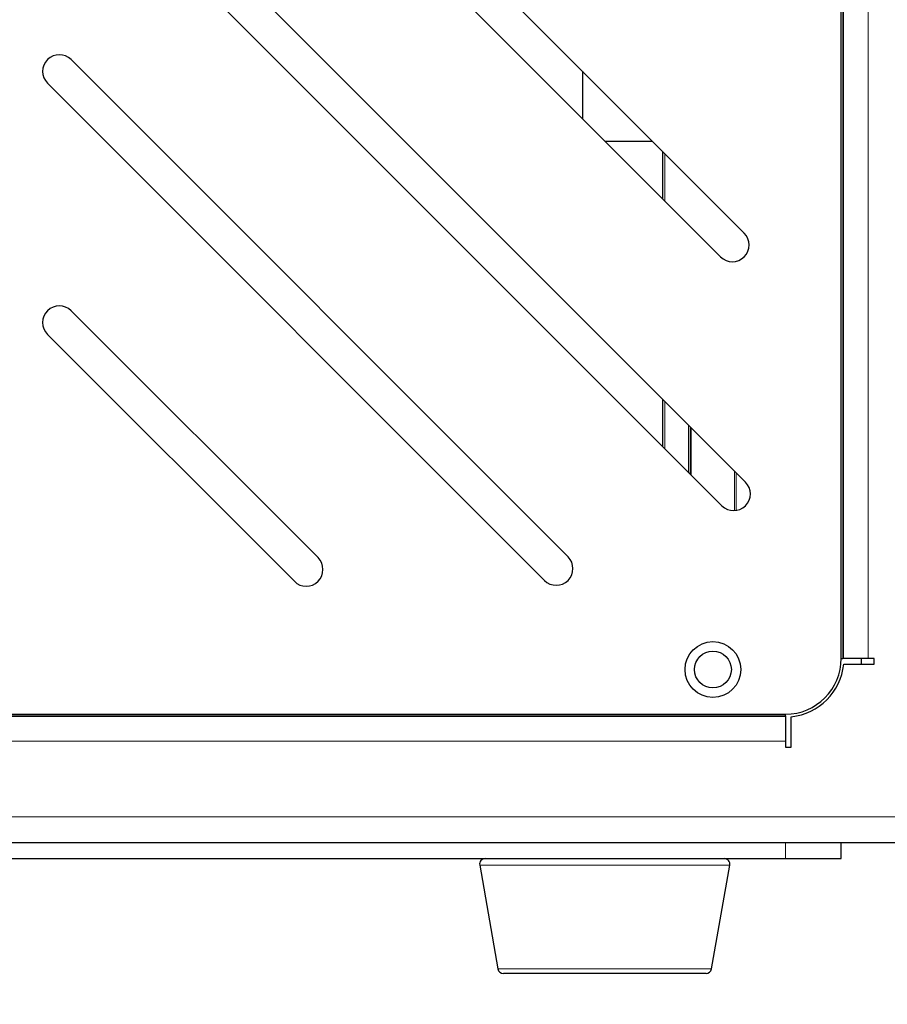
# Model space of a CAD drawing. Header units: millimetres. Extents: x 1 to 419, y 2 to 295.
# Tile 30 of 56: x 156 to 172, y 130 to 148. Entities that reach past the tile are written whole.
import ezdxf

# ---------------------------------------------------------------- set-up
doc = ezdxf.new("R2010")
doc.units = ezdxf.units.MM
doc.styles.add('SLDTEXTSTYLE0', font='TXT', dxfattribs={"width": 0.605})
doc.dimstyles.new('SLDDIMSTYLE1', dxfattribs={"dimtxt": 2.5, "dimasz": 3, "dimexe": 0, "dimexo": 0.0625, "dimtad": 1, "dimlfac": 5, "dimrnd": 1e-09, "dimzin": 12, "dimdsep": 46, "dimtxsty": 'SLDTEXTSTYLE0', "dimsah": 1, "dimcen": 0.09, "dimadec": 0, "dimazin": 3, "dimtfac": 1, "dimtofl": 0, "dimtmove": 0, "dimatfit": 3, "dimfxl": 1, "dimfrac": 2, "dimtolj": 1, "dimtzin": 12, "dimarcsym": 0})
doc.dimstyles.new('SLDDIMSTYLE4', dxfattribs={"dimtxt": 2.5, "dimasz": 3, "dimexe": 0, "dimexo": 0.0625, "dimtad": 1, "dimdec": 0, "dimlfac": 5, "dimrnd": 1e-09, "dimzin": 12, "dimdsep": 46, "dimtxsty": 'SLDTEXTSTYLE0', "dimsah": 1, "dimcen": 0.09, "dimadec": 0, "dimazin": 3, "dimtfac": 1, "dimtofl": 0, "dimtmove": 0, "dimatfit": 3, "dimfxl": 1, "dimfrac": 2, "dimtolj": 1, "dimtzin": 12, "dimarcsym": 0})

# ---------------------------------------------------------------- blocks, each defined once
blk = doc.blocks.new('_D_6')
at = {"color": 7, "linetype": 'Continuous', "lineweight": 18}
for p, q in [((96.86, 149.015), (96.86, 109.758)), ((179.813, 136.229), (179.813, 109.758)), ((96.86, 110.758), (179.813, 110.758))]:
    blk.add_line(p, q, dxfattribs=at)
for points in [[(96.86, 110.758), (99.86, 110.258), (99.86, 111.258)], [(179.813, 110.758), (176.813, 111.258), (176.813, 110.258)]]:
    blk.add_solid(points, dxfattribs=at)
at = {"color": 7, "linetype": 'Continuous', "lineweight": 18, "char_height": 2.5, "attachment_point": 1, "style": 'SLDTEXTSTYLE0'}
for s, insert in [('mm (16,3 in)', (132.024, 113.98)), ('415', (125.358, 113.98))]:
    blk.add_mtext(s, dxfattribs=dict(at, insert=insert))
blk = doc.blocks.new('_D_7')
at = {"color": 7, "linetype": 'Continuous', "lineweight": 18}
for p, q in [((101.778, 132.309), (101.778, 119.501)), ((172.978, 132.189), (172.978, 119.501)), ((101.778, 120.501), (172.978, 120.501))]:
    blk.add_line(p, q, dxfattribs=at)
for points in [[(101.778, 120.501), (104.778, 120.001), (104.778, 121.001)], [(172.978, 120.501), (169.978, 121.001), (169.978, 120.001)]]:
    blk.add_solid(points, dxfattribs=at)
at = {"color": 7, "linetype": 'Continuous', "lineweight": 18, "char_height": 2.5, "attachment_point": 1, "style": 'SLDTEXTSTYLE0'}
for s, insert in [('mm (14 in)', (132.498, 123.724)), ('356', (125.831, 123.724))]:
    blk.add_mtext(s, dxfattribs=dict(at, insert=insert))

msp = doc.modelspace()

# ---------------------------------------------------------------- linework, layer by layer
at = {"color": 7, "linetype": 'Continuous', "lineweight": 25}
for p, q in [((170.678, 136.1489), (170.678, 154.3489)), ((168.9401, 143.7711), (159.7901, 152.921)), ((159.3659, 152.4968), (168.5158, 143.3468)), ((168.9616, 139.3095), (156.8701, 151.401)), ((156.4459, 150.9768), (168.5374, 138.8852)), ((165.7797, 137.9715), (156.8701, 146.881)), ((166.0382, 146.6729), (166.0382, 145.8244)), ((156.4459, 146.4568), (165.3554, 137.5472)), ((166.4437, 145.4189), (167.2923, 145.4189)), ((167.4782, 144.3844), (167.4782, 145.2329)), ((161.2966, 137.9545), (156.8701, 142.381)), ((156.4459, 141.9568), (160.8723, 137.5303)), ((167.4782, 139.9444), (167.4782, 140.7929)), ((167.9782, 139.4444), (167.9782, 140.2929)), ((170.678, 136.1489), (170.7062, 136.1489)), ((170.717, 136.1489), (170.7062, 136.1489)), ((171.1613, 136.1489), (170.717, 136.1489)), ((171.0382, 136.1489), (171.0382, 136.0439)), ((171.2663, 136.1489), (171.1613, 136.1489)), ((171.2663, 136.0439), (171.2663, 136.1489)), ((170.7227, 136.0439), (171.2663, 136.0439)), ((105.078, 135.1489), (169.678, 135.1489)), ((169.678, 135.1206), (169.678, 135.1489)), ((169.678, 135.1206), (169.678, 135.1099)), ((169.678, 135.1099), (169.678, 134.6655)), ((169.783, 134.5605), (169.783, 135.1042)), ((169.678, 134.6655), (169.678, 134.5605)), ((169.678, 134.5605), (169.783, 134.5605)), ((102.2663, 132.8489), (172.8005, 132.8489)), ((170.678, 132.5612), (170.678, 132.8489)), ((105.078, 132.5612), (169.678, 132.5612)), ((169.678, 132.5612), (170.678, 132.5612)), ((164.1954, 132.4439), (164.5234, 130.5839)), ((168.3526, 130.5839), (168.6805, 132.4439)), ((165.06, 130.5012), (164.6219, 130.5012)), ((168.2541, 130.5012), (165.06, 130.5012))]:
    msp.add_line(p, q, dxfattribs=at)
at = {"color": 8, "linetype": 'Continuous', "lineweight": 18}
for p, q in [((170.7062, 136.1489), (170.7062, 154.3489)), ((170.717, 154.3489), (170.717, 136.1489)), ((171.1613, 154.3489), (171.1613, 136.1489)), ((167.5182, 144.3444), (167.5182, 145.1929)), ((167.5182, 139.9044), (167.5182, 140.7529)), ((167.9382, 140.3329), (167.9382, 139.4844)), ((167.9899, 140.2812), (167.9899, 139.4327)), ((168.7665, 138.7978), (168.7665, 139.5047)), ((168.7948, 139.4764), (168.7948, 138.8008)), ((105.078, 135.1206), (169.678, 135.1206)), ((169.678, 135.1099), (105.078, 135.1099)), ((169.678, 134.6655), (105.078, 134.6655)), ((102.238, 133.3089), (172.778, 133.3089)), ((169.678, 132.5612), (169.678, 132.8489)), ((164.7364, 132.4439), (164.1954, 132.4439)), ((168.6805, 132.4439), (164.7364, 132.4439)), ((164.5234, 130.5839), (164.9853, 130.5839)), ((164.9853, 130.5839), (168.3526, 130.5839))]:
    msp.add_line(p, q, dxfattribs=at)
at = {"color": 7, "linetype": 'Continuous', "lineweight": 25}
for radius in [0.5, 0.33]:
    msp.add_circle((168.378, 135.9489), radius, dxfattribs=at)
for centre, radius, start, end in [((156.658, 146.6689), 0.3, 45, 225), ((168.7279, 143.5589), 0.3, 225, 45), ((156.658, 142.1689), 0.3, 45, 225), ((168.7495, 139.0974), 0.3, 225, 45), ((161.0845, 137.7424), 0.3, 225, 45), ((165.5675, 137.7593), 0.3, 225, 45), ((169.678, 136.1489), 1, 270, 0), ((169.678, 136.1489), 1.05, 275.73917, 354.26083), ((164.2939, 132.4612), 0.1, 90, 190), ((168.582, 132.4612), 0.1, 350, 90), ((164.6219, 130.6012), 0.1, 190, 270), ((168.2541, 130.6012), 0.1, 270, 350)]:
    msp.add_arc(centre, radius, start, end, dxfattribs=at)

# ---------------------------------------------------------------- dimensions: what is measured, and where the dimension line sits
at = {"color": 7, "linetype": 'Continuous', "lineweight": 18}
for base, p1, p2, text, dimstyle, picture, middle in [((179.8134, 110.7575), (96.8602, 150.0152), (179.8134, 137.2289), '<> mm (16,3 in)', 'SLDDIMSTYLE4', '_D_6', (138.3368, 110.7575)), ((172.978, 120.5012), (101.778, 133.3089), (172.978, 133.1889), '<> mm (14 in)', 'SLDDIMSTYLE1', '_D_7', (137.378, 120.5012))]:
    dim = msp.add_linear_dim(base=base, p1=p1, p2=p2, text=text, dimstyle=dimstyle, dxfattribs=at)
    dim.commit()
    dim.dimension.update_dxf_attribs({"geometry": picture, "text_midpoint": middle, "dimtype": 160})

doc.saveas('drawing.dxf')
